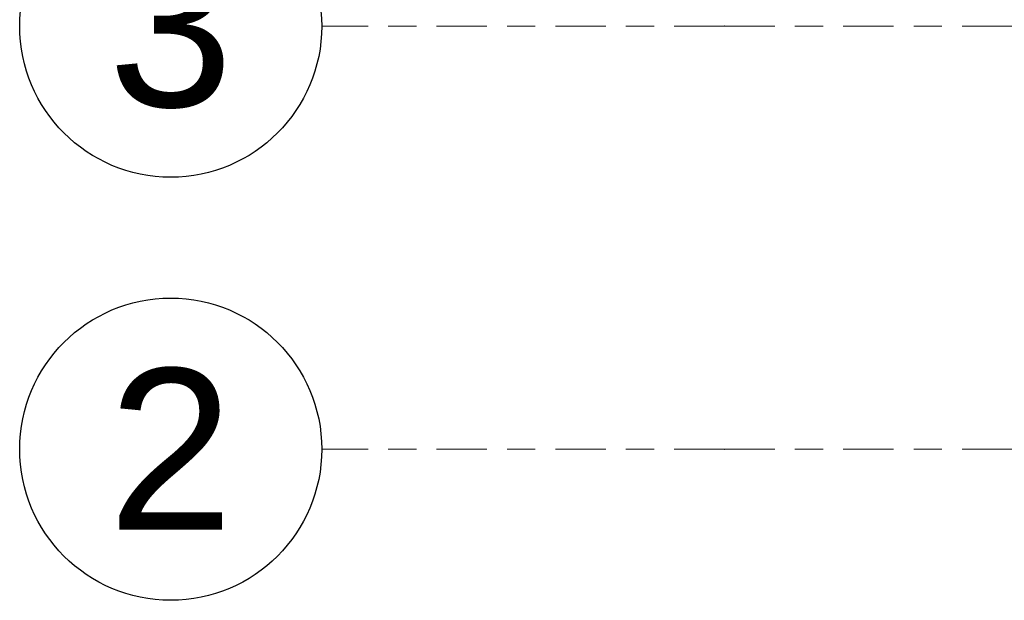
# Model space of a CAD drawing. Header units: millimetres. Extents: x -52968 to 399385, y -141133 to 110561.
# Tile 15 of 20: x 61395 to 63839, y -109918 to -108477. Entities that reach past the tile are written whole.
import ezdxf
from ezdxf.enums import TextEntityAlignment as Align

# ---------------------------------------------------------------- set-up
doc = ezdxf.new("R2010")
doc.units = ezdxf.units.MM
doc.linetypes.add('SIM-Wegliniec-21.07.2025-Parter$0$Przerywana podwójnie', pattern=[295, 125, -50, 70, -50])
doc.layers.add('_xref', color=250, linetype='Continuous')
for name, color, linetype, lineweight in [('SIM-Wegliniec-21.07.2025-Parter$0$Nowe_A-Osi_Nr_pióra__20', 250, 'Continuous', 0), ('SIM-Wegliniec-21.07.2025-Parter$0$Nowe_A-Osi_Nr_pióra__25', 250, 'Continuous', 0), ('SIM-Wegliniec-21.07.2025-Parter$0$Nowe_A-Osi_Nr_pióra__6', 250, 'Continuous', 0)]:
    doc.layers.add(name, color=color, linetype=linetype, lineweight=lineweight)
doc.styles.add('SIM-Wegliniec-21.07.2025-Parter$0$STYL_AUTOMATYCZNY_1', font='arial.ttf')

# ---------------------------------------------------------------- blocks, each defined once
blk = doc.blocks.new('SIM-Wegliniec-21.07.2025-Parter')
at = {"layer": 'SIM-Wegliniec-21.07.2025-Parter$0$Nowe_A-Osi_Nr_pióra__20', "linetype": 'SIM-Wegliniec-21.07.2025-Parter$0$Przerywana podwójnie', "lineweight": 13}
for p, q in [((63144.7, -108492.6), (62144.7, -108492.6)), ((63144.7, -108492.6), (90961.9, -108492.6)), ((63144.7, -109542.6), (62144.7, -109542.6)), ((63144.7, -109542.6), (90961.9, -109542.6))]:
    blk.add_line(p, q, dxfattribs=at)
for p in [(63144.7, -108492.6), (63144.7, -108492.6), (63144.7, -109542.6), (63144.7, -109542.6)]:
    blk.add_point(p, dxfattribs=at)
at = {"layer": 'SIM-Wegliniec-21.07.2025-Parter$0$Nowe_A-Osi_Nr_pióra__25', "linetype": 'Continuous', "lineweight": 25}
for centre in [(61769.7, -108492.6), (61769.7, -109542.6)]:
    blk.add_circle(centre, 375, dxfattribs=at)
at = {"layer": 'SIM-Wegliniec-21.07.2025-Parter$0$Nowe_A-Osi_Nr_pióra__6', "lineweight": 13, "style": 'SIM-Wegliniec-21.07.2025-Parter$0$STYL_AUTOMATYCZNY_1'}
for s, p in [('3', (61769.7, -108292.6)), ('2', (61769.7, -109342.6))]:
    blk.add_text(s, height=400, dxfattribs=at).set_placement(p, align=Align.TOP_CENTER)

msp = doc.modelspace()

# ---------------------------------------------------------------- block references
at = {"layer": '_xref'}
msp.add_blockref('SIM-Wegliniec-21.07.2025-Parter', (0, 0), dxfattribs=at)

doc.saveas('drawing.dxf')
